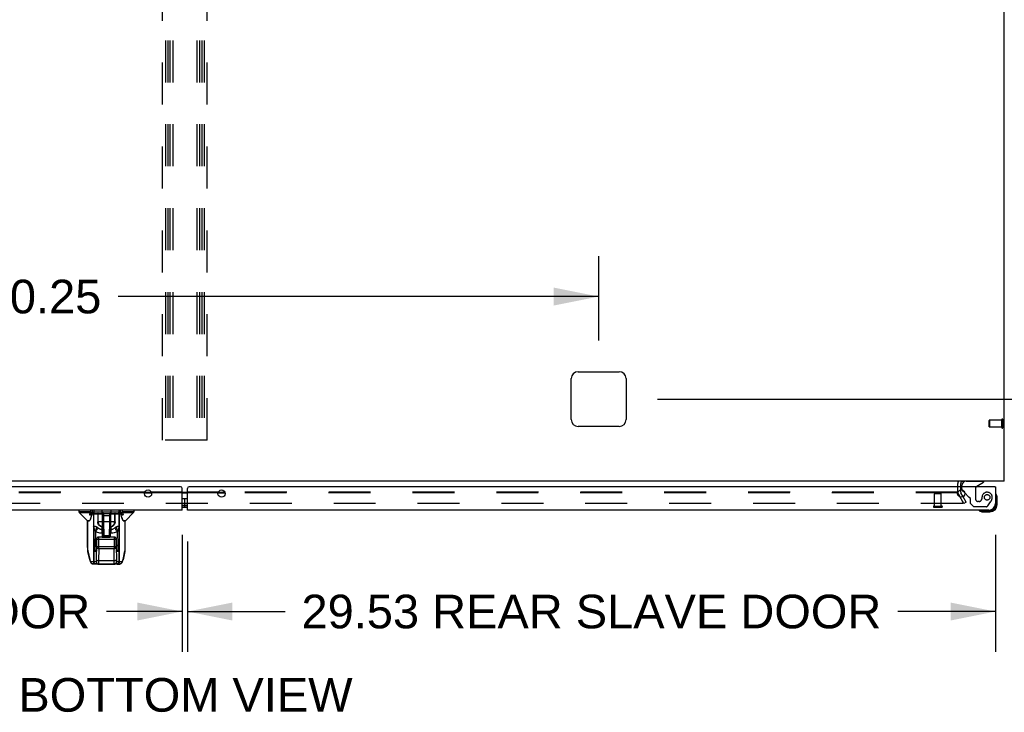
# Model space of a CAD drawing. Header units: inches. Extents: x 0 to 279, y 0 to 180.
# Tile 39 of 41: x 183 to 219, y 100 to 125. Entities that reach past the tile are written whole.
import ezdxf

# ---------------------------------------------------------------- set-up
doc = ezdxf.new("R2010")
doc.units = ezdxf.units.IN
doc.header["$LTSCALE"] = 15.327869
doc.header["$MEASUREMENT"] = 0
doc.linetypes.add('HIDDEN', pattern=[0.2, 0.1, -0.1])
doc.layers.get('0').update_dxf_attribs({"linetype": 'CONTINUOUS'})
for name, color, linetype in [('DEFAULT_2', 8, 'HIDDEN'), ('DIMENSIONS', 7, 'CONTINUOUS'), ('REAR_MASTER_DOOR_ASSEMBLY', 7, 'CONTINUOUS'), ('REAR_SLAVE_DOOR_ASSEMBLY', 7, 'CONTINUOUS')]:
    doc.layers.add(name, color=color, linetype=linetype)
doc.styles.get("Standard").update_dxf_attribs({"font": 'arial.ttf'})
doc.dimstyles.new('DIMSTYLE_1', dxfattribs={"dimtxt": 1.229508, "dimasz": 1.639344, "dimexe": 0.09, "dimexo": 0.07, "dimgap": 0.0375, "dimtad": 0, "dimtih": 1, "dimtoh": 1, "dimzin": 4, "dimdsep": 46, "dimtxsty": 'Standard', "dimblk": '_FILLED', "dimblk1": '_FILLED', "dimblk2": '_FILLED', "dimcen": 0.09, "dimazin": 1, "dimtfac": 1, "dimtdec": 3, "dimtofl": 0, "dimtmove": 0, "dimatfit": 3, "dimldrblk": '_FILLED', "dimfxl": 0, "dimtolj": 1, "dimtzin": 4, "dimarcsym": 0})

# ---------------------------------------------------------------- blocks, each defined once
blk = doc.blocks.new('_FILLED')
at = {"color": 0, "linetype": 'ByBlock'}
blk.add_solid([(0, 0), (-1, 0.2), (-1, -0.2)], dxfattribs=at)
blk = doc.blocks.new('*D7')
at = {"layer": 'DIMENSIONS', "color": 2, "linetype": 'Continuous'}
for p, q in [((159.316, 106.309), (159.316, 102.029)), ((188.847, 106.309), (188.847, 102.029)), ((159.316, 103.505), (162.081, 103.505)), ((188.847, 103.505), (186.082, 103.505))]:
    blk.add_line(p, q, dxfattribs=at)
at = {"layer": 'DIMENSIONS', "color": 2, "linetype": 'Continuous', "xscale": 1.6393442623, "yscale": 1.6393442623, "zscale": 1.6393442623, "rotation": 180}
blk.add_blockref('_FILLED', (159.316, 103.505), dxfattribs=at)
at = {"layer": 'DIMENSIONS', "color": 2, "linetype": 'Continuous', "xscale": 1.6393442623, "yscale": 1.6393442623, "zscale": 1.6393442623}
blk.add_blockref('_FILLED', (188.847, 103.505), dxfattribs=at)
at = {"layer": 'DIMENSIONS', "color": 2, "linetype": 'Continuous', "insert": (174.082, 104.12), "char_height": 1.22951, "width": 22.77104, "attachment_point": 2, "line_spacing_factor": 0.9}
blk.add_mtext('29.53 REAR MASTER DOOR', dxfattribs=at)
blk = doc.blocks.new('*D11')
at = {"layer": 'DIMENSIONS', "color": 2, "linetype": 'Continuous'}
for p, q in [((218.566, 106.309), (218.566, 102.029)), ((189.035, 106.062), (189.035, 102.029)), ((189.035, 103.505), (192.607, 103.505)), ((218.566, 103.505), (214.994, 103.505))]:
    blk.add_line(p, q, dxfattribs=at)
at = {"layer": 'DIMENSIONS', "color": 2, "linetype": 'Continuous', "xscale": 1.6393442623, "yscale": 1.6393442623, "zscale": 1.6393442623, "rotation": 180}
blk.add_blockref('_FILLED', (189.035, 103.505), dxfattribs=at)
at = {"layer": 'DIMENSIONS', "color": 2, "linetype": 'Continuous', "xscale": 1.6393442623, "yscale": 1.6393442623, "zscale": 1.6393442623}
blk.add_blockref('_FILLED', (218.566, 103.505), dxfattribs=at)
at = {"layer": 'DIMENSIONS', "color": 2, "linetype": 'Continuous', "insert": (203.8, 104.12), "char_height": 1.22951, "width": 21.1576, "attachment_point": 2, "line_spacing_factor": 0.9}
blk.add_mtext('29.53 REAR SLAVE DOOR', dxfattribs=at)
blk = doc.blocks.new('*D14')
at = {"layer": 'DIMENSIONS', "color": 2, "linetype": 'Continuous'}
for p, q in [((173.816, 113.415), (173.816, 116.491)), ((204.066, 113.415), (204.066, 116.491)), ((173.816, 115.015), (180.979, 115.015)), ((204.066, 115.015), (186.505, 115.015))]:
    blk.add_line(p, q, dxfattribs=at)
at = {"layer": 'DIMENSIONS', "color": 2, "linetype": 'Continuous', "xscale": 1.6393442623, "yscale": 1.6393442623, "zscale": 1.6393442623, "rotation": 180}
blk.add_blockref('_FILLED', (173.816, 115.015), dxfattribs=at)
at = {"layer": 'DIMENSIONS', "color": 2, "linetype": 'Continuous', "xscale": 1.6393442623, "yscale": 1.6393442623, "zscale": 1.6393442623}
blk.add_blockref('_FILLED', (204.066, 115.015), dxfattribs=at)
at = {"layer": 'DIMENSIONS', "color": 2, "linetype": 'Continuous', "insert": (183.742, 115.63), "char_height": 1.2295, "width": 4.29642, "attachment_point": 2, "line_spacing_factor": 0.9}
blk.add_mtext('30.25', dxfattribs=at)
blk = doc.blocks.new('*D15')
at = {"layer": 'DIMENSIONS', "color": 2, "linetype": 'Continuous'}
for p, q in [((221.655, 111.268), (221.655, 115.268)), ((221.655, 115.268), (223.089, 115.268)), ((206.214, 111.268), (223.13, 111.268)), ((219.977, 108.268), (223.13, 108.268)), ((221.655, 108.268), (221.655, 104.989))]:
    blk.add_line(p, q, dxfattribs=at)
at = {"layer": 'DIMENSIONS', "color": 2, "linetype": 'Continuous', "xscale": 1.6393442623, "yscale": 1.6393442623, "zscale": 1.6393442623}
for p, rotation in [((221.655, 111.268), 270), ((221.655, 108.268), 90)]:
    blk.add_blockref('_FILLED', p, dxfattribs=dict(at, rotation=rotation))
at = {"layer": 'DIMENSIONS', "color": 2, "linetype": 'Continuous', "insert": (223.704, 115.883), "char_height": 1.2295, "width": 3.34115, "attachment_point": 1, "line_spacing_factor": 0.9}
blk.add_mtext('3.00\\Ptyp.', dxfattribs=at)

msp = doc.modelspace()

# ---------------------------------------------------------------- linework, layer by layer
at = {"color": 3, "linetype": 'Continuous'}
for p, q in [((218.889, 108.268), (218.889, 144.268)), ((203.316, 112.268), (204.816, 112.268)), ((203.066, 110.518), (203.066, 112.018)), ((205.066, 112.018), (205.066, 110.518)), ((204.816, 110.268), (203.316, 110.268)), ((218.889, 108.268), (158.993, 108.268)), ((217.191, 108.064), (217.191, 108.183)), ((217.295, 108.064), (217.295, 108.183)), ((187.469, 107.847), (187.726, 107.847)), ((187.474, 107.863), (187.721, 107.863)), ((188.847, 107.863), (189.035, 107.863)), ((188.847, 107.847), (189.035, 107.847)), ((190.156, 107.847), (190.413, 107.847)), ((190.161, 107.863), (190.408, 107.863)), ((217.187, 107.847), (217.209, 107.847)), ((217.295, 107.863), (217.295, 107.945)), ((217.384, 107.7), (217.299, 107.847))]:
    msp.add_line(p, q, dxfattribs=at)
for centre, radius, start, end in [((203.316, 112.018), 0.25, 90, 180), ((204.816, 112.018), 0.25, 0, 90), ((203.316, 110.518), 0.25, 180, 270), ((204.816, 110.518), 0.25, 270, 360), ((217.38, 108.183), 0.085, 90, 180), ((217.328, 107.863), 0.033, 180, 210)]:
    msp.add_arc(centre, radius, start, end, dxfattribs=at)
at = {"color": 7, "linetype": 'Continuous'}
msp.add_arc((217.38, 108.183), 0.189, 153.2653, 180, dxfattribs=at)
at = {"layer": 'DEFAULT_2', "color": 8, "linetype": 'HIDDEN'}
for p, q in [((188.129, 109.768), (188.129, 142.768)), ((188.233, 142.768), (188.233, 109.768)), ((188.316, 142.768), (188.316, 109.768)), ((188.4, 142.768), (188.4, 109.768)), ((188.504, 142.768), (188.504, 109.768)), ((189.379, 142.768), (189.379, 109.768)), ((189.483, 142.768), (189.483, 109.768)), ((189.566, 142.768), (189.566, 109.768)), ((189.65, 142.768), (189.65, 109.768)), ((189.754, 109.768), (189.754, 142.768)), ((218.337, 110.258), (218.337, 110.486)), ((218.794, 110.496), (218.347, 110.496)), ((218.347, 110.496), (218.347, 110.248)), ((218.794, 110.23), (218.794, 110.514)), ((218.837, 110.23), (218.837, 110.514)), ((218.794, 110.248), (218.347, 110.248)), ((189.754, 109.768), (188.129, 109.768)), ((217.191, 107.863), (217.191, 108.064)), ((217.295, 107.945), (217.295, 108.064)), ((187.474, 107.863), (160.691, 107.863)), ((187.469, 107.847), (160.695, 107.847)), ((188.847, 107.863), (187.721, 107.863)), ((188.847, 107.847), (187.726, 107.847)), ((190.161, 107.863), (189.035, 107.863)), ((190.156, 107.847), (189.035, 107.847)), ((217.191, 107.863), (190.408, 107.863)), ((217.187, 107.847), (190.413, 107.847)), ((217.209, 107.795), (217.391, 107.48)), ((217.406, 107.455), (217.209, 107.795)), ((217.496, 107.507), (217.384, 107.7)), ((217.373, 107.455), (160.509, 107.455)), ((217.496, 107.507), (217.406, 107.455))]:
    msp.add_line(p, q, dxfattribs=at)
for points in [[(217.393, 107.473), (217.393, 107.471), (217.393, 107.469), (217.392, 107.467), (217.392, 107.465), (217.39, 107.463), (217.389, 107.462), (217.388, 107.46), (217.386, 107.459), (217.384, 107.458), (217.382, 107.457), (217.38, 107.456), (217.378, 107.456), (217.376, 107.455), (217.373, 107.455)], [(217.391, 107.48), (217.392, 107.479), (217.393, 107.477), (217.393, 107.475), (217.393, 107.473), (217.393, 107.473)]]:
    msp.add_lwpolyline(points, dxfattribs=at)
for centre, radius, start, end in [((218.347, 110.486), 0.01, 90, 180), ((218.816, 110.514), 0.0215, 360, 180), ((218.347, 110.258), 0.01, 180, 270), ((218.816, 110.23), 0.0215, 180, 0), ((217.328, 107.863), 0.137, 180, 210)]:
    msp.add_arc(centre, radius, start, end, dxfattribs=at)
at = {"layer": 'REAR_MASTER_DOOR_ASSEMBLY', "color": 3, "linetype": 'Continuous'}
for p, q in [((188.785, 108.064), (159.336, 108.064)), ((188.847, 107.21), (188.847, 108.001)), ((188.847, 107.21), (159.563, 107.21))]:
    msp.add_line(p, q, dxfattribs=at)
at = {"layer": 'REAR_MASTER_DOOR_ASSEMBLY', "color": 7, "linetype": 'Continuous'}
for p, q in [((188.847, 107.634), (188.937, 107.634)), ((188.937, 107.314), (188.937, 107.634)), ((188.847, 107.374), (189.035, 107.374)), ((188.847, 107.314), (188.937, 107.314)), ((185.072, 107.21), (185.072, 107.147)), ((185.478, 107.147), (185.072, 107.147)), ((185.084, 107.12), (185.485, 107.12)), ((185.382, 106.822), (185.084, 107.12)), ((185.463, 107.034), (185.54, 107.034)), ((185.493, 107.21), (185.493, 107.146)), ((185.542, 107.037), (185.537, 107.022)), ((185.54, 107.037), (185.538, 107.028)), ((185.55, 107.125), (185.559, 107.128)), ((185.571, 107.131), (185.571, 107.21)), ((185.571, 107.131), (185.573, 107.131)), ((185.571, 107.072), (185.935, 107.072)), ((186.579, 107.131), (185.573, 107.131)), ((185.59, 107.092), (185.59, 107.092)), ((185.59, 107.092), (186.562, 107.092)), ((185.597, 107.094), (185.603, 107.092)), ((185.606, 107.092), (185.6, 107.094)), ((185.6, 107.072), (185.6, 105.32)), ((185.603, 107.092), (185.608, 107.092)), ((185.612, 107.092), (185.606, 107.092)), ((185.609, 107.072), (185.609, 106.625)), ((185.612, 107.21), (185.612, 107.131)), ((185.624, 107.091), (185.628, 107.092)), ((185.632, 107.097), (185.636, 107.095)), ((185.636, 107.095), (185.641, 107.093)), ((185.758, 107.072), (185.758, 106.777)), ((185.776, 106.777), (185.776, 107.072)), ((185.92, 107.092), (185.92, 107.21)), ((185.935, 106.225), (185.935, 107.092)), ((185.965, 106.225), (185.95, 107.092)), ((185.951, 107.046), (185.951, 107.02)), ((185.952, 107.013), (185.971, 107.013)), ((185.97, 107.092), (185.971, 107.013)), ((185.971, 107.013), (186.205, 107.013)), ((185.971, 107.013), (185.975, 106.777)), ((186.201, 106.777), (186.205, 107.013)), ((186.205, 107.013), (186.206, 107.092)), ((186.205, 107.013), (186.224, 107.013)), ((186.226, 107.072), (186.211, 106.225)), ((186.218, 107.092), (186.218, 107.087)), ((186.225, 107.02), (186.225, 107.046)), ((186.226, 107.072), (186.581, 107.072)), ((186.232, 107.21), (186.232, 107.092)), ((186.377, 107.072), (186.377, 106.777)), ((186.394, 106.777), (186.394, 107.072)), ((186.528, 107.091), (186.524, 107.092)), ((186.537, 107.091), (186.534, 107.092)), ((186.54, 107.131), (186.54, 107.21)), ((186.549, 107.092), (186.544, 107.092)), ((186.544, 106.625), (186.544, 107.072)), ((186.555, 107.094), (186.549, 107.092)), ((186.559, 107.096), (186.553, 107.094)), ((186.553, 105.32), (186.553, 107.072)), ((186.562, 107.092), (186.562, 107.092)), ((186.579, 107.131), (186.581, 107.131)), ((186.581, 107.21), (186.581, 107.131)), ((186.597, 107.068), (186.592, 107.076)), ((186.615, 107.022), (186.61, 107.037)), ((186.615, 107.028), (186.612, 107.036)), ((186.613, 107.034), (186.689, 107.034)), ((186.63, 106.981), (186.615, 107.028)), ((186.659, 107.146), (186.659, 107.21)), ((186.668, 107.12), (187.069, 107.12)), ((187.08, 107.147), (186.674, 107.147)), ((186.771, 106.822), (187.069, 107.12)), ((187.08, 107.21), (187.08, 107.147)), ((185.46, 106.822), (185.382, 106.822)), ((185.387, 106.816), (185.46, 106.816)), ((185.387, 105.845), (185.387, 106.816)), ((185.402, 105.718), (185.402, 106.816)), ((185.463, 106.826), (185.458, 106.818)), ((185.935, 106.777), (185.758, 106.777)), ((185.923, 106.607), (185.919, 106.592)), ((185.919, 106.365), (185.919, 106.592)), ((185.923, 106.607), (185.927, 106.606)), ((185.927, 106.606), (185.931, 106.605)), ((185.931, 106.605), (185.935, 106.604)), ((185.935, 106.694), (185.957, 106.694)), ((185.957, 106.69), (185.935, 106.69)), ((185.975, 106.777), (185.956, 106.776)), ((186.201, 106.777), (185.975, 106.777)), ((185.975, 106.777), (185.984, 106.276)), ((186.192, 106.276), (186.201, 106.777)), ((186.22, 106.776), (186.201, 106.777)), ((186.218, 106.225), (186.218, 106.641)), ((186.218, 106.604), (186.222, 106.605)), ((186.221, 106.589), (186.218, 106.588)), ((186.394, 106.777), (186.22, 106.777)), ((186.222, 106.605), (186.226, 106.606)), ((186.226, 106.606), (186.23, 106.607)), ((186.23, 106.607), (186.233, 106.592)), ((186.233, 106.592), (186.233, 106.365)), ((186.513, 106.521), (186.495, 106.471)), ((186.696, 106.816), (186.69, 106.826)), ((186.771, 106.822), (186.692, 106.822)), ((186.692, 106.816), (186.765, 106.816)), ((186.75, 106.816), (186.75, 105.718)), ((186.765, 105.845), (186.765, 106.816)), ((185.635, 105.893), (185.625, 106.439)), ((185.625, 105.32), (185.625, 106.439)), ((185.674, 106.428), (185.682, 105.926)), ((185.717, 106.148), (185.709, 105.732)), ((185.717, 106.148), (185.717, 106.147)), ((185.717, 106.147), (186.436, 106.147)), ((185.718, 106.147), (185.718, 105.864)), ((185.917, 106.226), (185.797, 106.226)), ((185.797, 105.809), (185.797, 106.226)), ((185.935, 106.504), (185.919, 106.504)), ((185.919, 106.365), (185.935, 106.365)), ((185.935, 106.462), (185.961, 106.462)), ((185.935, 106.45), (185.961, 106.45)), ((185.935, 106.289), (185.964, 106.289)), ((186.199, 106.225), (185.953, 106.225)), ((185.953, 106.223), (185.953, 106.225)), ((185.953, 106.223), (186.199, 106.223)), ((185.961, 106.225), (185.961, 106.289)), ((186.192, 106.276), (185.984, 106.276)), ((185.984, 106.276), (185.985, 106.226)), ((186.191, 106.226), (186.192, 106.276)), ((186.199, 106.225), (186.199, 106.223)), ((186.212, 106.289), (186.218, 106.289)), ((186.215, 106.462), (186.218, 106.462)), ((186.215, 106.45), (186.218, 106.45)), ((186.233, 106.504), (186.218, 106.504)), ((186.218, 106.365), (186.233, 106.365)), ((186.355, 106.226), (186.235, 106.226)), ((186.368, 106.225), (186.355, 106.226)), ((186.355, 106.226), (186.355, 105.809)), ((186.364, 106.225), (186.357, 106.226)), ((186.434, 105.864), (186.434, 106.147)), ((186.436, 106.148), (186.443, 105.732)), ((186.436, 106.147), (186.436, 106.148)), ((186.47, 105.926), (186.479, 106.428)), ((186.484, 106.442), (186.479, 106.428)), ((186.495, 106.471), (186.484, 106.442)), ((186.527, 106.439), (186.517, 105.893)), ((186.527, 106.439), (186.527, 105.32)), ((185.713, 105.926), (185.682, 105.926)), ((185.71, 105.412), (185.718, 105.864)), ((186.434, 105.864), (185.718, 105.864)), ((185.797, 105.809), (185.789, 105.357)), ((185.797, 105.809), (186.355, 105.809)), ((186.363, 105.357), (186.355, 105.809)), ((186.434, 105.864), (186.442, 105.412)), ((186.47, 105.926), (186.44, 105.926)), ((186.765, 105.844), (186.765, 105.845)), ((185.397, 105.732), (185.402, 105.701)), ((185.402, 105.718), (185.467, 105.412)), ((185.467, 105.396), (185.402, 105.701)), ((185.643, 105.706), (185.708, 105.706)), ((185.69, 105.753), (185.71, 105.753)), ((185.71, 105.744), (185.709, 105.725)), ((185.709, 105.725), (185.709, 105.72)), ((185.71, 105.743), (185.71, 105.744)), ((186.443, 105.753), (186.462, 105.753)), ((186.443, 105.725), (186.443, 105.744)), ((186.443, 105.744), (186.443, 105.743)), ((186.443, 105.721), (186.443, 105.725)), ((186.444, 105.717), (186.443, 105.721)), ((186.444, 105.706), (186.51, 105.706)), ((186.685, 105.412), (186.75, 105.718)), ((186.75, 105.701), (186.685, 105.396)), ((185.467, 105.412), (185.472, 105.392)), ((185.707, 105.32), (185.515, 105.32)), ((186.479, 105.241), (185.591, 105.241)), ((185.665, 105.242), (185.677, 105.241)), ((185.692, 105.242), (185.68, 105.245)), ((185.704, 105.241), (185.692, 105.242)), ((186.37, 105.229), (185.783, 105.229)), ((186.363, 105.357), (185.789, 105.357)), ((186.638, 105.32), (186.446, 105.32)), ((186.461, 105.242), (186.448, 105.241)), ((186.473, 105.245), (186.461, 105.242)), ((186.475, 105.241), (186.476, 105.241)), ((186.476, 105.241), (186.487, 105.242)), ((186.481, 105.241), (186.561, 105.241)), ((186.68, 105.392), (186.685, 105.412))]:
    msp.add_line(p, q, dxfattribs=at)
for points in [[(185.537, 107.022), (185.524, 106.979), (185.511, 106.939), (185.498, 106.902), (185.485, 106.87), (185.473, 106.841), (185.46, 106.816)], [(185.463, 107.034), (185.467, 107.047), (185.47, 107.061), (185.474, 107.075), (185.477, 107.089), (185.481, 107.104), (185.485, 107.12)], [(185.463, 107.034), (185.479, 107.05), (185.495, 107.065), (185.51, 107.079), (185.524, 107.092), (185.538, 107.103), (185.55, 107.113)], [(185.567, 107.082), (185.563, 107.081), (185.545, 107.074), (185.526, 107.066), (185.506, 107.056), (185.485, 107.046), (185.463, 107.034)], [(185.538, 107.028), (185.524, 106.982), (185.508, 106.934), (185.492, 106.891), (185.477, 106.855), (185.463, 106.826)], [(185.478, 107.147), (185.481, 107.147), (185.483, 107.147), (185.486, 107.147), (185.488, 107.147), (185.491, 107.147), (185.493, 107.146)], [(185.478, 107.147), (185.478, 107.142), (185.479, 107.137), (185.48, 107.132), (185.481, 107.128), (185.483, 107.123), (185.485, 107.12)], [(185.496, 107.12), (185.494, 107.12), (185.493, 107.12), (185.491, 107.12), (185.489, 107.12), (185.487, 107.12), (185.485, 107.12)], [(185.493, 107.146), (185.504, 107.144), (185.515, 107.141), (185.524, 107.138), (185.534, 107.134), (185.542, 107.129), (185.55, 107.125)], [(185.493, 107.146), (185.493, 107.142), (185.493, 107.137), (185.493, 107.132), (185.494, 107.128), (185.495, 107.124), (185.496, 107.12)], [(185.55, 107.113), (185.543, 107.115), (185.535, 107.116), (185.526, 107.118), (185.517, 107.119), (185.507, 107.12), (185.496, 107.12)], [(185.537, 107.022), (185.537, 107.026), (185.538, 107.028)], [(185.555, 107.069), (185.55, 107.06), (185.545, 107.049), (185.54, 107.037)], [(185.571, 107.072), (185.565, 107.07), (185.559, 107.066), (185.553, 107.059), (185.548, 107.049), (185.542, 107.037)], [(185.575, 107.088), (185.574, 107.088), (185.571, 107.09), (185.568, 107.092), (185.565, 107.094), (185.562, 107.097), (185.559, 107.1), (185.556, 107.104), (185.554, 107.109), (185.552, 107.114), (185.551, 107.119), (185.55, 107.125)], [(185.55, 107.125), (185.55, 107.123), (185.55, 107.121), (185.55, 107.119), (185.55, 107.117), (185.55, 107.115), (185.55, 107.113)], [(185.55, 107.113), (185.552, 107.108), (185.555, 107.103), (185.558, 107.099), (185.561, 107.096), (185.564, 107.093), (185.567, 107.091), (185.571, 107.089), (185.574, 107.088), (185.575, 107.088)], [(185.567, 107.082), (185.561, 107.076), (185.555, 107.069)], [(185.559, 107.128), (185.563, 107.129), (185.566, 107.13), (185.569, 107.13), (185.571, 107.131)], [(185.59, 107.092), (185.589, 107.092), (185.581, 107.09), (185.574, 107.087), (185.567, 107.082)], [(185.571, 107.131), (185.572, 107.125), (185.573, 107.119), (185.575, 107.113), (185.578, 107.108), (185.582, 107.104), (185.587, 107.1), (185.592, 107.096), (185.597, 107.094)], [(185.571, 107.072), (185.572, 107.076), (185.573, 107.079), (185.574, 107.083), (185.577, 107.086), (185.58, 107.088), (185.583, 107.09), (185.587, 107.091), (185.59, 107.092)], [(185.59, 107.099), (185.585, 107.103), (185.581, 107.107), (185.578, 107.113), (185.575, 107.118), (185.574, 107.125), (185.573, 107.131)], [(185.6, 107.094), (185.595, 107.096), (185.59, 107.099)], [(185.612, 107.09), (185.608, 107.088), (185.605, 107.086), (185.603, 107.083), (185.601, 107.08), (185.6, 107.076), (185.6, 107.072)], [(185.609, 107.072), (185.609, 107.076), (185.61, 107.08), (185.612, 107.083), (185.614, 107.086), (185.617, 107.088), (185.621, 107.09), (185.624, 107.091)], [(185.612, 107.131), (185.613, 107.126), (185.614, 107.121), (185.615, 107.116), (185.617, 107.111), (185.62, 107.107), (185.624, 107.103), (185.627, 107.1), (185.632, 107.097)], [(185.619, 107.092), (185.615, 107.091), (185.612, 107.09)], [(185.641, 107.093), (185.646, 107.092), (185.651, 107.092)], [(185.768, 107.092), (185.766, 107.091), (185.765, 107.09), (185.763, 107.088), (185.761, 107.086), (185.76, 107.083), (185.759, 107.08), (185.759, 107.076), (185.758, 107.072)], [(185.776, 107.072), (185.776, 107.076), (185.775, 107.08), (185.775, 107.083), (185.774, 107.086), (185.773, 107.088), (185.771, 107.09), (185.77, 107.091), (185.768, 107.092)], [(186.377, 107.072), (186.377, 107.076), (186.377, 107.08), (186.378, 107.083), (186.379, 107.086), (186.38, 107.088), (186.381, 107.09), (186.383, 107.091), (186.384, 107.092)], [(186.394, 107.072), (186.394, 107.076), (186.393, 107.08), (186.392, 107.083), (186.391, 107.086), (186.39, 107.088), (186.388, 107.09), (186.386, 107.091), (186.384, 107.092)], [(186.502, 107.092), (186.507, 107.092), (186.512, 107.093)], [(186.512, 107.093), (186.516, 107.095), (186.521, 107.097)], [(186.521, 107.097), (186.525, 107.1), (186.529, 107.103), (186.532, 107.107), (186.535, 107.111), (186.537, 107.116), (186.539, 107.121), (186.54, 107.126), (186.54, 107.131)], [(186.544, 107.072), (186.543, 107.076), (186.542, 107.08), (186.541, 107.083), (186.538, 107.086), (186.535, 107.088), (186.532, 107.09), (186.528, 107.091)], [(186.553, 107.072), (186.552, 107.076), (186.551, 107.08), (186.55, 107.083), (186.547, 107.086), (186.544, 107.088), (186.541, 107.09), (186.537, 107.091)], [(186.553, 107.094), (186.547, 107.092), (186.541, 107.092)], [(186.581, 107.131), (186.581, 107.125), (186.579, 107.119), (186.577, 107.113), (186.574, 107.108), (186.57, 107.104), (186.566, 107.1), (186.561, 107.096), (186.555, 107.094)], [(186.579, 107.131), (186.579, 107.125), (186.577, 107.119), (186.575, 107.113), (186.572, 107.108), (186.568, 107.104), (186.564, 107.1), (186.559, 107.096)], [(186.562, 107.092), (186.566, 107.091), (186.569, 107.09), (186.573, 107.088), (186.575, 107.086), (186.578, 107.083), (186.58, 107.08), (186.581, 107.076), (186.581, 107.072)], [(186.592, 107.076), (186.586, 107.082), (186.579, 107.087), (186.572, 107.09), (186.564, 107.092), (186.562, 107.092)], [(186.602, 107.125), (186.602, 107.119), (186.6, 107.114), (186.598, 107.109), (186.596, 107.104), (186.593, 107.1), (186.591, 107.097), (186.588, 107.094), (186.584, 107.092), (186.581, 107.09), (186.578, 107.088), (186.577, 107.088)], [(186.577, 107.088), (186.579, 107.088), (186.582, 107.089), (186.585, 107.091), (186.588, 107.093), (186.591, 107.096), (186.595, 107.099), (186.598, 107.103), (186.6, 107.108), (186.602, 107.113)], [(186.581, 107.131), (186.583, 107.13), (186.586, 107.13), (186.589, 107.129), (186.593, 107.128), (186.602, 107.125)], [(186.61, 107.037), (186.605, 107.049), (186.599, 107.059), (186.594, 107.066), (186.588, 107.07), (186.581, 107.072)], [(186.689, 107.034), (186.668, 107.046), (186.646, 107.056), (186.626, 107.066), (186.607, 107.074), (186.589, 107.081), (186.586, 107.082)], [(186.612, 107.036), (186.607, 107.049), (186.603, 107.059), (186.597, 107.068)], [(186.602, 107.125), (186.61, 107.129), (186.619, 107.134), (186.628, 107.138), (186.638, 107.141), (186.648, 107.144), (186.659, 107.146)], [(186.602, 107.113), (186.603, 107.115), (186.603, 107.117), (186.603, 107.119), (186.603, 107.121), (186.603, 107.123), (186.602, 107.125)], [(186.656, 107.12), (186.646, 107.12), (186.636, 107.119), (186.627, 107.118), (186.618, 107.116), (186.61, 107.115), (186.602, 107.113)], [(186.602, 107.113), (186.615, 107.103), (186.628, 107.092), (186.642, 107.079), (186.657, 107.065), (186.673, 107.05), (186.689, 107.034)], [(186.615, 107.028), (186.615, 107.026), (186.615, 107.022)], [(186.692, 106.816), (186.68, 106.841), (186.667, 106.87), (186.655, 106.902), (186.642, 106.939), (186.629, 106.979), (186.615, 107.022)], [(186.69, 106.826), (186.676, 106.854), (186.661, 106.889), (186.646, 106.932), (186.63, 106.981)], [(186.659, 107.146), (186.66, 107.142), (186.66, 107.137), (186.659, 107.132), (186.659, 107.128), (186.658, 107.124), (186.656, 107.12)], [(186.668, 107.12), (186.666, 107.12), (186.664, 107.12), (186.662, 107.12), (186.66, 107.12), (186.658, 107.12), (186.656, 107.12)], [(186.659, 107.146), (186.662, 107.147), (186.664, 107.147), (186.667, 107.147), (186.669, 107.147), (186.672, 107.147), (186.674, 107.147)], [(186.668, 107.12), (186.67, 107.123), (186.671, 107.128), (186.673, 107.132), (186.674, 107.137), (186.674, 107.142), (186.674, 107.147)], [(186.668, 107.12), (186.671, 107.104), (186.675, 107.089), (186.679, 107.075), (186.682, 107.061), (186.686, 107.047), (186.689, 107.034)], [(185.609, 106.625), (185.616, 106.627), (185.626, 106.628), (185.638, 106.628), (185.653, 106.626), (185.668, 106.623), (185.685, 106.618), (185.702, 106.611), (185.719, 106.602)], [(185.658, 106.471), (185.64, 106.522), (185.631, 106.547), (185.623, 106.573), (185.616, 106.599), (185.609, 106.625)], [(185.625, 106.439), (185.625, 106.471), (185.623, 106.502), (185.62, 106.533), (185.617, 106.564), (185.613, 106.595), (185.609, 106.625)], [(185.719, 106.602), (185.713, 106.578), (185.705, 106.554), (185.696, 106.532), (185.684, 106.51), (185.672, 106.489), (185.658, 106.471)], [(185.768, 106.567), (185.759, 106.547), (185.749, 106.527), (185.738, 106.508), (185.726, 106.49), (185.714, 106.472), (185.701, 106.456), (185.687, 106.441), (185.674, 106.428)], [(185.719, 106.602), (185.727, 106.597), (185.735, 106.592), (185.743, 106.587), (185.751, 106.581), (185.76, 106.574), (185.768, 106.567)], [(185.919, 106.592), (185.896, 106.599), (185.873, 106.607), (185.852, 106.618), (185.833, 106.631), (185.816, 106.645), (185.8, 106.661), (185.787, 106.679), (185.777, 106.697), (185.769, 106.717), (185.763, 106.737), (185.759, 106.757), (185.758, 106.777)], [(185.768, 106.567), (185.779, 106.557), (185.791, 106.548), (185.802, 106.541), (185.814, 106.534), (185.825, 106.527), (185.836, 106.522), (185.847, 106.518), (185.858, 106.514), (185.868, 106.511), (185.879, 106.508), (185.889, 106.506), (185.899, 106.505), (185.909, 106.504), (185.919, 106.504)], [(185.776, 106.777), (185.777, 106.758), (185.78, 106.739), (185.786, 106.721), (185.793, 106.703), (185.803, 106.686), (185.815, 106.671), (185.829, 106.656), (185.844, 106.643), (185.862, 106.632), (185.881, 106.622), (185.901, 106.613), (185.923, 106.607)], [(185.935, 106.588), (185.932, 106.589), (185.929, 106.589), (185.927, 106.59), (185.924, 106.59), (185.922, 106.591), (185.919, 106.592)], [(186.233, 106.592), (186.231, 106.591), (186.228, 106.59), (186.226, 106.59), (186.223, 106.589), (186.221, 106.589)], [(186.23, 106.607), (186.251, 106.613), (186.272, 106.621), (186.291, 106.632), (186.308, 106.643), (186.324, 106.657), (186.338, 106.671), (186.35, 106.687), (186.359, 106.704), (186.367, 106.721), (186.372, 106.74), (186.376, 106.758), (186.377, 106.777)], [(186.394, 106.777), (186.393, 106.757), (186.39, 106.737), (186.384, 106.717), (186.376, 106.697), (186.365, 106.679), (186.352, 106.661), (186.337, 106.645), (186.32, 106.631), (186.3, 106.618), (186.279, 106.607), (186.257, 106.599), (186.233, 106.592)], [(186.233, 106.504), (186.252, 106.505), (186.271, 106.508), (186.291, 106.513), (186.311, 106.52), (186.329, 106.528), (186.348, 106.539), (186.366, 106.552), (186.385, 106.567)], [(186.385, 106.567), (186.393, 106.574), (186.401, 106.581), (186.409, 106.587), (186.418, 106.592), (186.426, 106.597), (186.433, 106.602)], [(186.385, 106.567), (186.393, 106.547), (186.404, 106.527), (186.414, 106.508), (186.426, 106.49), (186.439, 106.472), (186.452, 106.456), (186.465, 106.441), (186.479, 106.428)], [(186.433, 106.602), (186.451, 106.611), (186.468, 106.618), (186.484, 106.623), (186.5, 106.626), (186.514, 106.628), (186.527, 106.628), (186.537, 106.627), (186.544, 106.625)], [(186.433, 106.602), (186.439, 106.578), (186.447, 106.554), (186.457, 106.532), (186.468, 106.51), (186.481, 106.489), (186.495, 106.471)], [(186.544, 106.625), (186.537, 106.598), (186.529, 106.573), (186.521, 106.547), (186.513, 106.521)], [(186.544, 106.625), (186.539, 106.595), (186.535, 106.564), (186.532, 106.533), (186.53, 106.502), (186.528, 106.471), (186.527, 106.439)], [(185.625, 106.439), (185.626, 106.444), (185.628, 106.449), (185.631, 106.454), (185.634, 106.458), (185.639, 106.462), (185.644, 106.466), (185.651, 106.469), (185.658, 106.471)], [(185.674, 106.428), (185.671, 106.435), (185.658, 106.471)], [(185.919, 106.365), (185.878, 106.366), (185.837, 106.371), (185.795, 106.38), (185.754, 106.392), (185.713, 106.408), (185.674, 106.428)], [(185.796, 106.226), (185.784, 106.225), (185.773, 106.222), (185.761, 106.218), (185.751, 106.211), (185.742, 106.204), (185.734, 106.195), (185.727, 106.185), (185.721, 106.173), (185.718, 106.16), (185.717, 106.147)], [(185.796, 106.226), (185.787, 106.225), (185.775, 106.223), (185.763, 106.218), (185.752, 106.212), (185.742, 106.204), (185.733, 106.194), (185.726, 106.183), (185.721, 106.171), (185.718, 106.158), (185.717, 106.148)], [(185.797, 106.226), (185.785, 106.225), (185.773, 106.222), (185.761, 106.217), (185.751, 106.21), (185.741, 106.202), (185.733, 106.193), (185.727, 106.183), (185.722, 106.171), (185.719, 106.159), (185.718, 106.147)], [(185.917, 106.226), (185.923, 106.225), (185.928, 106.225), (185.935, 106.224)], [(185.936, 106.225), (185.928, 106.225), (185.919, 106.226), (185.917, 106.226)], [(185.935, 106.224), (185.941, 106.224), (185.947, 106.223), (185.953, 106.223)], [(185.953, 106.225), (185.945, 106.225), (185.936, 106.225)], [(185.965, 106.263), (185.965, 106.265), (185.966, 106.267), (185.967, 106.268), (185.968, 106.27), (185.97, 106.272), (185.973, 106.273), (185.975, 106.274), (185.978, 106.275), (185.981, 106.275), (185.984, 106.276)], [(186.192, 106.276), (186.195, 106.275), (186.198, 106.275), (186.201, 106.274), (186.203, 106.273), (186.205, 106.272), (186.208, 106.27), (186.209, 106.269), (186.21, 106.267), (186.211, 106.265), (186.211, 106.263)], [(186.214, 106.225), (186.206, 106.225), (186.199, 106.225)], [(186.218, 106.224), (186.212, 106.224), (186.206, 106.223), (186.199, 106.223)], [(186.235, 106.226), (186.232, 106.226), (186.223, 106.225), (186.214, 106.225)], [(186.235, 106.226), (186.23, 106.225), (186.224, 106.225), (186.218, 106.224)], [(186.479, 106.428), (186.439, 106.408), (186.399, 106.392), (186.357, 106.38), (186.315, 106.371), (186.274, 106.366), (186.233, 106.365)], [(186.436, 106.147), (186.435, 106.159), (186.432, 106.172), (186.427, 106.183), (186.42, 106.194), (186.412, 106.203), (186.403, 106.211), (186.392, 106.217), (186.381, 106.222), (186.369, 106.225), (186.357, 106.226)], [(186.436, 106.148), (186.435, 106.16), (186.431, 106.173), (186.426, 106.185), (186.419, 106.196), (186.41, 106.205), (186.399, 106.213), (186.388, 106.219), (186.376, 106.223), (186.364, 106.225)], [(186.434, 106.147), (186.433, 106.159), (186.43, 106.171), (186.426, 106.183), (186.419, 106.193), (186.411, 106.202), (186.402, 106.21), (186.391, 106.217), (186.38, 106.222), (186.368, 106.225)], [(186.495, 106.471), (186.502, 106.469), (186.508, 106.466), (186.513, 106.463), (186.518, 106.459), (186.522, 106.454), (186.525, 106.45), (186.526, 106.444), (186.527, 106.439)], [(185.387, 105.845), (185.391, 105.786), (185.402, 105.718)], [(185.387, 105.845), (185.388, 105.817), (185.391, 105.775), (185.397, 105.732)], [(185.682, 105.926), (185.675, 105.926), (185.668, 105.924), (185.661, 105.922), (185.655, 105.92), (185.65, 105.916), (185.645, 105.913), (185.641, 105.908), (185.638, 105.903), (185.636, 105.898), (185.635, 105.893)], [(185.643, 105.706), (185.642, 105.709), (185.641, 105.718), (185.64, 105.733), (185.639, 105.754), (185.638, 105.781), (185.637, 105.813), (185.636, 105.85), (185.635, 105.893)], [(185.682, 105.926), (185.683, 105.887), (185.684, 105.853), (185.685, 105.823), (185.686, 105.798), (185.687, 105.779), (185.688, 105.764), (185.689, 105.756), (185.69, 105.753)], [(185.718, 105.864), (185.719, 105.856), (185.722, 105.847), (185.727, 105.839), (185.734, 105.832), (185.742, 105.825), (185.751, 105.82), (185.762, 105.815), (185.773, 105.812), (185.785, 105.81), (185.797, 105.809)], [(186.355, 105.809), (186.368, 105.81), (186.38, 105.812), (186.391, 105.815), (186.401, 105.82), (186.411, 105.825), (186.419, 105.832), (186.425, 105.839), (186.43, 105.847), (186.433, 105.856), (186.434, 105.864)], [(186.462, 105.753), (186.463, 105.756), (186.465, 105.764), (186.466, 105.779), (186.467, 105.798), (186.468, 105.823), (186.469, 105.853), (186.469, 105.887), (186.47, 105.926)], [(186.517, 105.893), (186.517, 105.898), (186.515, 105.903), (186.512, 105.908), (186.509, 105.912), (186.504, 105.916), (186.498, 105.919), (186.492, 105.922), (186.485, 105.924), (186.478, 105.926), (186.47, 105.926)], [(186.517, 105.893), (186.517, 105.85), (186.516, 105.813), (186.515, 105.781), (186.514, 105.754), (186.513, 105.733), (186.512, 105.718), (186.511, 105.709), (186.51, 105.706)], [(186.75, 105.701), (186.756, 105.733), (186.762, 105.775), (186.765, 105.817), (186.765, 105.844)], [(186.75, 105.718), (186.757, 105.75), (186.762, 105.783), (186.764, 105.816), (186.765, 105.844)], [(185.402, 105.701), (185.402, 105.708), (185.402, 105.718)], [(185.643, 105.706), (185.643, 105.713), (185.645, 105.72), (185.648, 105.727), (185.652, 105.733), (185.656, 105.739), (185.662, 105.744), (185.668, 105.748), (185.675, 105.751), (185.682, 105.752), (185.69, 105.753)], [(185.709, 105.732), (185.709, 105.723), (185.709, 105.715), (185.709, 105.71), (185.708, 105.707), (185.708, 105.706)], [(185.709, 105.714), (185.709, 105.714), (185.708, 105.706)], [(185.709, 105.72), (185.709, 105.717), (185.709, 105.716), (185.709, 105.714), (185.709, 105.713), (185.709, 105.713), (185.709, 105.712)], [(186.444, 105.706), (186.444, 105.707), (186.444, 105.71), (186.444, 105.715), (186.443, 105.723), (186.443, 105.732)], [(186.444, 105.713), (186.444, 105.712), (186.444, 105.712), (186.444, 105.713), (186.444, 105.714), (186.444, 105.714), (186.444, 105.716), (186.444, 105.717)], [(186.444, 105.706), (186.444, 105.713), (186.444, 105.714)], [(186.462, 105.753), (186.47, 105.753), (186.477, 105.751), (186.484, 105.748), (186.49, 105.744), (186.495, 105.74), (186.5, 105.734), (186.504, 105.728), (186.507, 105.721), (186.509, 105.714), (186.51, 105.706)], [(186.75, 105.718), (186.751, 105.709), (186.75, 105.701)], [(185.467, 105.412), (185.467, 105.403), (185.467, 105.396)], [(185.467, 105.396), (185.47, 105.384), (185.475, 105.365), (185.48, 105.348), (185.485, 105.333), (185.491, 105.319)], [(185.472, 105.392), (185.477, 105.374), (185.483, 105.358), (185.489, 105.344), (185.495, 105.334), (185.502, 105.326), (185.508, 105.322), (185.515, 105.32)], [(185.491, 105.319), (185.497, 105.306), (185.504, 105.295), (185.511, 105.284), (185.519, 105.274), (185.529, 105.265), (185.539, 105.257), (185.551, 105.251), (185.564, 105.246), (185.577, 105.243), (185.591, 105.241)], [(185.58, 105.242), (185.568, 105.245), (185.557, 105.25), (185.547, 105.256), (185.538, 105.264), (185.53, 105.273), (185.524, 105.283), (185.519, 105.295), (185.516, 105.307), (185.515, 105.32)], [(185.6, 105.32), (185.601, 105.308), (185.603, 105.296), (185.608, 105.284), (185.614, 105.274), (185.622, 105.264), (185.631, 105.256), (185.642, 105.25), (185.653, 105.245), (185.665, 105.242)], [(185.68, 105.245), (185.668, 105.25), (185.658, 105.256), (185.649, 105.264), (185.641, 105.274), (185.634, 105.284), (185.629, 105.296), (185.626, 105.308), (185.625, 105.32)], [(185.707, 105.32), (185.707, 105.322), (185.708, 105.326), (185.708, 105.334), (185.709, 105.344), (185.709, 105.357), (185.71, 105.373), (185.71, 105.391), (185.71, 105.412)], [(185.707, 105.32), (185.708, 105.308), (185.71, 105.296), (185.715, 105.285), (185.721, 105.275), (185.729, 105.265), (185.738, 105.257), (185.749, 105.25), (185.76, 105.245), (185.772, 105.242), (185.785, 105.241)], [(185.789, 105.357), (185.777, 105.357), (185.765, 105.359), (185.754, 105.363), (185.744, 105.367), (185.735, 105.373), (185.727, 105.379), (185.72, 105.386), (185.715, 105.395), (185.712, 105.403), (185.71, 105.412)], [(185.789, 105.357), (185.789, 105.331), (185.788, 105.308), (185.788, 105.288), (185.787, 105.271), (185.787, 105.258), (185.786, 105.249), (185.786, 105.243), (185.785, 105.241)], [(186.442, 105.412), (186.441, 105.404), (186.438, 105.395), (186.433, 105.387), (186.427, 105.38), (186.419, 105.374), (186.41, 105.368), (186.4, 105.363), (186.388, 105.36), (186.376, 105.357), (186.363, 105.357)], [(186.367, 105.241), (186.367, 105.243), (186.366, 105.249), (186.366, 105.258), (186.365, 105.271), (186.365, 105.288), (186.364, 105.308), (186.364, 105.331), (186.363, 105.357)], [(186.367, 105.241), (186.38, 105.242), (186.391, 105.245), (186.402, 105.25), (186.413, 105.256), (186.422, 105.264), (186.43, 105.273), (186.437, 105.283), (186.442, 105.295), (186.445, 105.307), (186.446, 105.32)], [(186.442, 105.412), (186.442, 105.391), (186.443, 105.373), (186.443, 105.357), (186.444, 105.344), (186.444, 105.334), (186.445, 105.326), (186.445, 105.322), (186.446, 105.32)], [(186.527, 105.32), (186.526, 105.308), (186.523, 105.296), (186.518, 105.284), (186.512, 105.274), (186.504, 105.264), (186.495, 105.256), (186.484, 105.25), (186.473, 105.245)], [(186.487, 105.242), (186.5, 105.245), (186.511, 105.25), (186.521, 105.256), (186.53, 105.264), (186.538, 105.274), (186.544, 105.284), (186.549, 105.296), (186.552, 105.308), (186.553, 105.32)], [(186.561, 105.241), (186.565, 105.241), (186.58, 105.243), (186.595, 105.248), (186.609, 105.255), (186.621, 105.263), (186.632, 105.273), (186.642, 105.285), (186.65, 105.297), (186.657, 105.31), (186.664, 105.325), (186.67, 105.341), (186.676, 105.36), (186.682, 105.381), (186.685, 105.396)], [(186.638, 105.32), (186.637, 105.308), (186.634, 105.296), (186.629, 105.285), (186.623, 105.275), (186.616, 105.265), (186.607, 105.257), (186.597, 105.25), (186.585, 105.245), (186.573, 105.242), (186.561, 105.241)], [(186.638, 105.32), (186.644, 105.322), (186.651, 105.326), (186.657, 105.334), (186.663, 105.344), (186.669, 105.358), (186.675, 105.374), (186.68, 105.392)], [(186.685, 105.396), (186.686, 105.403), (186.685, 105.412)]]:
    msp.add_lwpolyline(points, dxfattribs=at)
at = {"layer": 'REAR_MASTER_DOOR_ASSEMBLY', "color": 3, "linetype": 'Continuous'}
msp.add_circle((187.597, 107.814), 0.133, dxfattribs=at)
msp.add_arc((188.785, 108.001), 0.0625, 0, 90, dxfattribs=at)
at = {"layer": 'REAR_MASTER_DOOR_ASSEMBLY', "color": 7, "linetype": 'Continuous'}
for centre, radius, start, end in [((185.112, 107.147), 0.0394, 180, 225), ((185.97, 107.072), 0.0197, 90.0771, 181), ((186.206, 107.072), 0.0197, 359, 89.9232), ((187.041, 107.147), 0.0394, 315, 360), ((185.395, 106.836), 0.0197, 225, 262.5), ((186.757, 106.836), 0.0197, 277.5, 315), ((185.783, 105.249), 0.0197, 203.607, 270), ((186.37, 105.249), 0.0197, 270, 336.393)]:
    msp.add_arc(centre, radius, start, end, dxfattribs=at)
for centre, start_param, end_param in [((185.95, 107.052), -0.305155, 0), ((186.226, 107.052), 0.201441, 0.305866)]:
    msp.add_ellipse(centre, major_axis=(0, 0.0394), ratio=1, start_param=start_param, end_param=end_param, dxfattribs=at)
at = {"layer": 'REAR_SLAVE_DOOR_ASSEMBLY', "color": 3, "linetype": 'Continuous'}
for p, q in [((189.035, 107.21), (189.035, 108.001)), ((218.546, 108.064), (189.097, 108.064)), ((218.566, 108.064), (218.566, 107.456)), ((218.32, 107.21), (189.035, 107.21))]:
    msp.add_line(p, q, dxfattribs=at)
at = {"layer": 'REAR_SLAVE_DOOR_ASSEMBLY', "color": 7, "linetype": 'Continuous'}
for p, q in [((217.337, 108.064), (217.337, 108.111)), ((217.886, 108.091), (218.124, 108.229)), ((218.124, 108.268), (218.124, 108.229)), ((218.546, 108.064), (218.566, 108.064)), ((188.847, 107.634), (189.035, 107.634)), ((217.447, 107.837), (217.366, 107.918)), ((218.566, 107.705), (218.608, 107.705)), ((218.581, 107.798), (218.579, 107.805)), ((218.581, 107.413), (218.581, 107.798)), ((218.608, 107.705), (218.623, 107.707)), ((218.611, 107.669), (218.626, 107.669)), ((218.611, 107.413), (218.611, 107.669)), ((218.626, 107.669), (218.623, 107.707)), ((218.626, 107.413), (218.626, 107.669)), ((189.035, 107.374), (188.847, 107.374)), ((188.847, 107.314), (189.035, 107.314)), ((218.566, 107.413), (218.581, 107.413)), ((218.611, 107.413), (218.626, 107.413)), ((217.971, 107.196), (217.978, 107.195)), ((217.978, 107.195), (218.363, 107.195)), ((218.071, 107.168), (218.069, 107.153)), ((218.069, 107.153), (218.107, 107.15)), ((218.071, 107.168), (218.071, 107.21)), ((218.107, 107.165), (218.363, 107.165)), ((218.107, 107.165), (218.107, 107.15)), ((218.107, 107.15), (218.363, 107.15)), ((218.32, 107.21), (218.363, 107.21)), ((218.363, 107.21), (218.363, 107.195)), ((218.363, 107.165), (218.363, 107.15))]:
    msp.add_line(p, q, dxfattribs=at)
at = {"layer": 'REAR_SLAVE_DOOR_ASSEMBLY', "color": 8, "linetype": 'HIDDEN'}
for p, q in [((217.337, 107.988), (217.337, 108.064)), ((217.494, 108.268), (218.124, 108.268)), ((217.836, 108.004), (217.836, 107.625)), ((216.586, 107.804), (216.338, 107.804)), ((216.338, 107.357), (216.338, 107.804)), ((216.348, 107.814), (216.576, 107.814)), ((216.586, 107.357), (216.586, 107.804)), ((217.447, 107.837), (217.585, 107.698)), ((217.644, 107.64), (217.644, 107.461)), ((218.065, 107.625), (218.065, 107.613)), ((218.084, 107.734), (218.084, 107.734)), ((216.32, 107.357), (216.604, 107.357)), ((216.32, 107.314), (216.604, 107.314)), ((217.644, 107.461), (217.77, 107.335)), ((218.221, 107.335), (217.77, 107.335)), ((218.115, 107.335), (217.828, 107.335)), ((217.967, 107.527), (217.934, 107.527)), ((218.286, 107.368), (218.387, 107.513))]:
    msp.add_line(p, q, dxfattribs=at)
at = {"layer": 'REAR_SLAVE_DOOR_ASSEMBLY', "color": 7, "linetype": 'Continuous'}
for points in [[(218.608, 107.705), (218.607, 107.714), (218.605, 107.723), (218.604, 107.732), (218.601, 107.741), (218.599, 107.749), (218.597, 107.758), (218.594, 107.765), (218.592, 107.772), (218.589, 107.779), (218.587, 107.784), (218.585, 107.788), (218.584, 107.792), (218.582, 107.795), (218.581, 107.798)], [(217.978, 107.195), (217.98, 107.194), (217.984, 107.192), (217.988, 107.19), (217.992, 107.188), (217.997, 107.186), (218.004, 107.184), (218.011, 107.181), (218.019, 107.179), (218.027, 107.177), (218.035, 107.174), (218.044, 107.172), (218.053, 107.17), (218.062, 107.169), (218.071, 107.168)]]:
    msp.add_lwpolyline(points, dxfattribs=at)
at = {"layer": 'REAR_SLAVE_DOOR_ASSEMBLY', "color": 3, "linetype": 'Continuous'}
for centre in [(190.285, 107.814), (217.316, 107.814)]:
    msp.add_circle(centre, 0.133, dxfattribs=at)
at = {"layer": 'REAR_SLAVE_DOOR_ASSEMBLY', "color": 8, "linetype": 'HIDDEN'}
msp.add_circle((218.262, 107.677), 0.101, dxfattribs=at)
at = {"layer": 'REAR_SLAVE_DOOR_ASSEMBLY', "color": 3, "linetype": 'Continuous'}
for centre, radius, start, end in [((189.097, 108.001), 0.0625, 90, 180), ((218.546, 108.044), 0.02, 0, 90), ((218.32, 107.456), 0.246, 270, 360)]:
    msp.add_arc(centre, radius, start, end, dxfattribs=at)
at = {"layer": 'REAR_SLAVE_DOOR_ASSEMBLY', "color": 7, "linetype": 'Continuous'}
for centre, radius, start, end in [((217.494, 108.111), 0.157, 90, 180), ((217.936, 108.004), 0.1, 120.092, 143.4532), ((217.437, 107.988), 0.1, 207.0268, 225), ((218.581, 107.79), 0.015, 96.3796, 180), ((218.578, 107.79), 0.015, 30.8899, 83.6204), ((218.376, 107.669), 0.25, 0, 30.8899), ((218.376, 107.669), 0.235, 0, 8.7247), ((218.363, 107.413), 0.263, 270, 360), ((218.363, 107.413), 0.248, 270, 360), ((218.363, 107.413), 0.218, 270, 360), ((218.363, 107.413), 0.203, 270, 360), ((217.986, 107.195), 0.015, 90, 173.6204), ((217.986, 107.198), 0.015, 186.3796, 239.1101), ((218.107, 107.4), 0.25, 239.1101, 270), ((218.107, 107.4), 0.235, 261.2753, 270)]:
    msp.add_arc(centre, radius, start, end, dxfattribs=at)
at = {"layer": 'REAR_SLAVE_DOOR_ASSEMBLY', "color": 8, "linetype": 'HIDDEN'}
for centre, radius, start, end in [((217.437, 107.988), 0.1, 180, 207.0268), ((217.936, 108.004), 0.1, 143.4532, 180), ((216.348, 107.804), 0.01, 90, 180), ((216.576, 107.804), 0.01, 0, 90), ((217.656, 107.769), 0.1, 225, 248.3904), ((217.605, 107.64), 0.039, 0, 68.3904), ((217.934, 107.625), 0.098, 180, 270), ((217.967, 107.625), 0.098, 270, 360), ((218.458, 107.613), 0.393, 162.0702, 178.3395), ((218.262, 107.677), 0.187, 343.1561, 162.1518), ((218.072, 107.734), 0.386, 324.9, 343.1561), ((216.32, 107.335), 0.0215, 90, 270), ((216.604, 107.335), 0.0215, 270, 90), ((218.221, 107.414), 0.079, 270, 324.9)]:
    msp.add_arc(centre, radius, start, end, dxfattribs=at)

# ---------------------------------------------------------------- texts
at = {"layer": 'DIMENSIONS', "color": 2, "linetype": 'Continuous', "insert": (188.965, 101.074), "char_height": 1.22951, "width": 12.18539, "attachment_point": 2, "line_spacing_factor": 0.9}
msp.add_mtext('BOTTOM VIEW', dxfattribs=at)

# ---------------------------------------------------------------- dimensions: what is measured, and where the dimension line sits
at = {"layer": 'DIMENSIONS', "color": 2, "linetype": 'Continuous'}
dim = msp.add_linear_dim(base=(204.066, 115.015), p1=(173.816, 113.345), p2=(204.066, 113.345), dimstyle='DIMSTYLE_1', dxfattribs=at)
dim.commit()
dim.dimension.update_dxf_attribs({"geometry": '*D14', "text_midpoint": (183.744, 115.008), "dimtype": 160})
dim = msp.add_linear_dim(base=(221.655, 111.268), p1=(219.907, 108.268), p2=(206.144, 111.268), angle=90, text='<>\\Ptyp.', dimstyle='DIMSTYLE_1', dxfattribs=at)
dim.commit()
dim.dimension.update_dxf_attribs({"geometry": '*D15', "text_midpoint": (225.375, 114.346), "dimtype": 160})
for base, p1, p2, text, picture, middle in [((188.847, 103.505), (159.316, 106.379), (188.847, 106.379), '<> REAR MASTER DOOR', '*D7', (174.082, 103.505)), ((218.566, 103.505), (189.035, 106.132), (218.566, 106.379), '<> REAR SLAVE DOOR', '*D11', (203.8, 103.505))]:
    dim = msp.add_linear_dim(base=base, p1=p1, p2=p2, text=text, dimstyle='DIMSTYLE_1', dxfattribs=at)
    dim.commit()
    dim.dimension.update_dxf_attribs({"geometry": picture, "text_midpoint": middle, "dimtype": 160})

doc.saveas('drawing.dxf')
